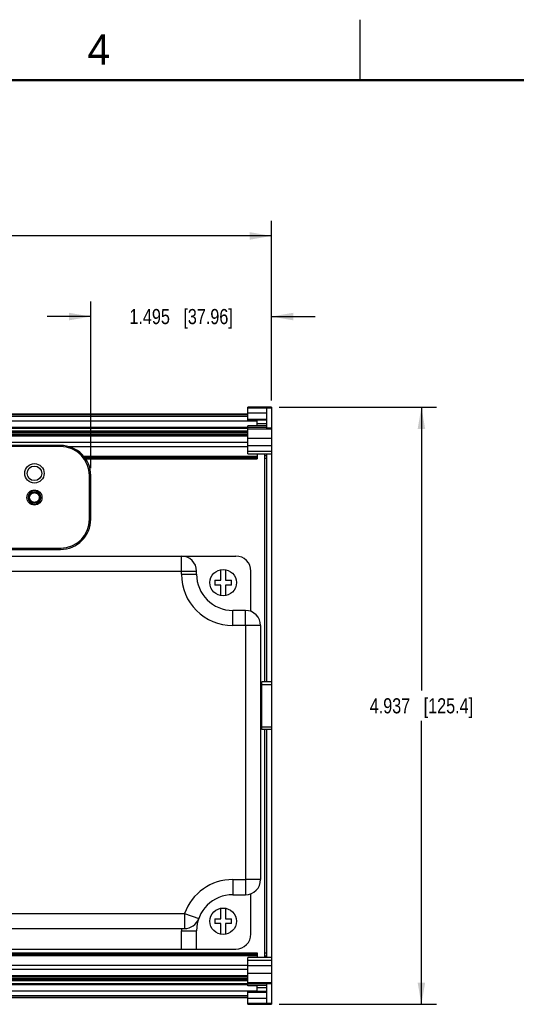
# Model space of a CAD drawing. Header units: inches. Extents: x 0 to 34, y 0 to 22.
# Tile 25 of 33: x 18.4 to 22.5, y 13.9 to 22. Entities that reach past the tile are written whole.
import ezdxf

# ---------------------------------------------------------------- set-up
doc = ezdxf.new("R2010")
doc.units = ezdxf.units.IN
doc.header["$LTSCALE"] = 1.87
doc.header["$MEASUREMENT"] = 0
doc.layers.get('0').update_dxf_attribs({"linetype": 'CONTINUOUS'})
doc.layers.add('DIMENSIONS', color=7, linetype='CONTINUOUS')
doc.styles.get("Standard").update_dxf_attribs({"font": 'txt', "width": 0.8})
doc.styles.add('TEXTSTYLE_2', font='txt')
doc.dimstyles.new('DIMSTYLE_1', dxfattribs={"dimtxt": 0.125, "dimasz": 0.18, "dimexe": 0.18, "dimexo": 0.0625, "dimgap": 0.09, "dimtad": 0, "dimtih": 1, "dimtoh": 1, "dimdec": 3, "dimzin": 4, "dimdsep": 46, "dimtxsty": 'STANDARD', "dimblk": '_FILLED', "dimblk1": '_FILLED', "dimblk2": '_FILLED', "dimcen": 0.09, "dimadec": 0, "dimazin": 0, "dimtp": 0.01, "dimtm": 0.01, "dimtfac": 1, "dimtdec": 3, "dimtofl": 0, "dimtmove": 0, "dimatfit": 3, "dimldrblk": '_FILLED', "dimfxl": 1, "dimtolj": 1, "dimtzin": 4, "dimarcsym": 0})

# ---------------------------------------------------------------- blocks, each defined once
blk = doc.blocks.new('_FILLED')
at = {"color": 0, "linetype": 'BYBLOCK'}
blk.add_solid([(0, 0), (-1, 0.174), (-1, -0.174)], dxfattribs=at)
blk = doc.blocks.new('*D4')
at = {"layer": 'DIMENSIONS', "color": 2, "linetype": 'CONTINUOUS'}
for p, q in [((19.0244, 18.2923), (19.0244, 19.6702)), ((20.5191, 18.8524), (20.5191, 19.6702)), ((19.0244, 19.5452), (18.6644, 19.5452)), ((20.5191, 19.5452), (20.8791, 19.5452))]:
    blk.add_line(p, q, dxfattribs=at)
at = {"layer": 'DIMENSIONS', "color": 2, "linetype": 'CONTINUOUS', "xscale": 0.18, "yscale": 0.18, "zscale": 0.18}
blk.add_blockref('_FILLED', (19.0244, 19.5452), dxfattribs=at)
at = {"layer": 'DIMENSIONS', "color": 2, "linetype": 'CONTINUOUS', "xscale": 0.18, "yscale": 0.18, "zscale": 0.18, "rotation": 180}
blk.add_blockref('_FILLED', (20.5191, 19.5452), dxfattribs=at)
at = {"layer": 'DIMENSIONS', "color": 2, "linetype": 'CONTINUOUS', "insert": (19.7717, 19.6077), "char_height": 0.125, "width": 1.325, "attachment_point": 2, "line_spacing_factor": 0.9}
blk.add_mtext('1.495{\\Ftxt.shx;\\W1.000000;\\H0.125000; }[37.96]', dxfattribs=at)
blk = doc.blocks.new('*D6')
at = {"layer": 'DIMENSIONS', "color": 2, "linetype": 'CONTINUOUS'}
for p, q in [((12.7498, 18.8524), (12.7498, 20.3369)), ((20.5191, 18.8524), (20.5191, 20.3369)), ((12.7498, 20.2119), (15.8594, 20.2119)), ((20.5191, 20.2119), (17.4094, 20.2119))]:
    blk.add_line(p, q, dxfattribs=at)
at = {"layer": 'DIMENSIONS', "color": 2, "linetype": 'CONTINUOUS', "xscale": 0.18, "yscale": 0.18, "zscale": 0.18, "rotation": 180}
blk.add_blockref('_FILLED', (12.7498, 20.2119), dxfattribs=at)
at = {"layer": 'DIMENSIONS', "color": 2, "linetype": 'CONTINUOUS', "xscale": 0.18, "yscale": 0.18, "zscale": 0.18}
blk.add_blockref('_FILLED', (20.5191, 20.2119), dxfattribs=at)
at = {"layer": 'DIMENSIONS', "color": 2, "linetype": 'CONTINUOUS', "insert": (16.6344, 20.2744), "char_height": 0.125, "width": 1.425, "attachment_point": 2, "line_spacing_factor": 0.9}
blk.add_mtext('7.769{\\Ftxt.shx;\\W1.000000;\\H0.125000; }[197.34]', dxfattribs=at)
blk = doc.blocks.new('*D8')
at = {"layer": 'DIMENSIONS', "color": 2, "linetype": 'CONTINUOUS'}
for p, q in [((20.5816, 18.7952), (21.8843, 18.7952)), ((21.7593, 18.7952), (21.7593, 16.4517)), ((21.7593, 13.8582), (21.7593, 16.2017)), ((20.5816, 13.8582), (21.8843, 13.8582))]:
    blk.add_line(p, q, dxfattribs=at)
at = {"layer": 'DIMENSIONS', "color": 2, "linetype": 'CONTINUOUS', "xscale": 0.18, "yscale": 0.18, "zscale": 0.18}
for p, rotation in [((21.7593, 18.7952), 90), ((21.7593, 13.8582), 270)]:
    blk.add_blockref('_FILLED', p, dxfattribs=dict(at, rotation=rotation))
at = {"layer": 'DIMENSIONS', "color": 2, "linetype": 'CONTINUOUS', "insert": (21.7593, 16.3892), "char_height": 0.125, "width": 1.325, "attachment_point": 2, "line_spacing_factor": 0.9}
blk.add_mtext('4.937{\\Ftxt.shx;\\W1.000000;\\H0.125000; }[125.4]', dxfattribs=at)

msp = doc.modelspace()

# ---------------------------------------------------------------- linework, layer by layer
at = {"color": 2, "linetype": 'CONTINUOUS'}
msp.add_line((21.25, 22), (21.25, 21.5), dxfattribs=at)
at = {"color": 7, "linetype": 'CONTINUOUS'}
for p, q in [((12.9467, 18.7401), (20.3222, 18.7401)), ((20.5191, 18.7952), (20.3222, 18.7952)), ((20.3222, 18.6884), (20.3222, 18.7952)), ((20.4797, 18.622), (20.4797, 18.7873)), ((20.5191, 18.7952), (20.5191, 13.8582)), ((20.4797, 18.6884), (20.3222, 18.6884)), ((20.4009, 18.6428), (20.4009, 18.6884)), ((20.4797, 18.6575), (20.4009, 18.6575)), ((12.9467, 18.6241), (20.3222, 18.6241)), ((12.9467, 18.5754), (20.3222, 18.5754)), ((20.4009, 18.6428), (20.3222, 18.6428)), ((20.3222, 18.4094), (20.3222, 18.6428)), ((20.4797, 18.6404), (20.3222, 18.6404)), ((20.4797, 18.6272), (20.3222, 18.6272)), ((12.9467, 18.5632), (20.3222, 18.5632)), ((18.7744, 18.4798), (14.4744, 18.4798)), ((18.7744, 18.4698), (14.4744, 18.4698)), ((20.3222, 18.4094), (20.5191, 18.4094)), ((20.4009, 18.4094), (20.4009, 18.3689)), ((20.4634, 16.5235), (20.4634, 18.4094)), ((20.4797, 16.5235), (20.4797, 18.4094)), ((18.9821, 18.3689), (20.4009, 18.3689)), ((20.4797, 18.3708), (20.4634, 18.3708)), ((19.0144, 17.8698), (19.0144, 18.2298)), ((19.0244, 17.8698), (19.0244, 18.2298)), ((18.5418, 18.0854), (18.5368, 18.0962)), ((18.5397, 18.0843), (18.5421, 18.0855)), ((18.5404, 18.0847), (18.5428, 18.0858)), ((18.5418, 18.0853), (18.5424, 18.0856)), ((18.5421, 18.0855), (18.5428, 18.0858)), ((18.5424, 18.0856), (18.5447, 18.0866)), ((18.5428, 18.0858), (18.5449, 18.0866)), ((18.5432, 18.086), (18.5435, 18.0861)), ((18.5472, 18.0873), (18.5481, 18.0876)), ((18.5481, 18.0876), (18.5483, 18.0877)), ((18.5483, 18.0877), (18.55, 18.0881)), ((18.5194, 18.0389), (18.5193, 18.0398)), ((18.5199, 18.0375), (18.5194, 18.0389)), ((18.5203, 18.036), (18.5195, 18.0386)), ((18.5213, 18.0334), (18.5203, 18.036)), ((18.5224, 18.0309), (18.5212, 18.0335)), ((18.5237, 18.0286), (18.5224, 18.031)), ((18.5251, 18.0263), (18.5236, 18.0286)), ((18.5267, 18.0241), (18.525, 18.0264)), ((18.5284, 18.022), (18.5266, 18.0242)), ((18.5302, 18.0201), (18.5283, 18.0221)), ((18.5322, 18.0182), (18.5301, 18.0202)), ((18.5489, 18.0097), (18.5461, 18.0105)), ((18.5515, 18.0091), (18.5487, 18.0097)), ((18.5541, 18.0088), (18.5514, 18.0092)), ((18.5546, 18.0088), (18.5538, 18.0088)), ((18.5568, 18.0086), (18.554, 18.0088)), ((18.5656, 18.0092), (18.5642, 18.009)), ((18.568, 18.0097), (18.5658, 18.0092)), ((18.5717, 18.0108), (18.5699, 18.0102)), ((18.5737, 18.0116), (18.5712, 18.0106)), ((18.5727, 18.0112), (18.5717, 18.0108)), ((18.5717, 18.0108), (18.5717, 18.0108)), ((18.576, 18.0126), (18.5737, 18.0116)), ((18.5741, 18.0117), (18.5737, 18.0116)), ((18.5765, 18.0128), (18.5741, 18.0117)), ((18.5765, 18.0129), (18.5744, 18.0118)), ((18.5933, 18.0688), (18.5942, 18.0672)), ((18.5955, 18.0645), (18.5965, 18.0619)), ((18.5957, 18.0638), (18.5966, 18.0616)), ((18.5966, 18.0616), (18.597, 18.0601)), ((18.5978, 18.057), (18.5981, 18.0556)), ((18.5986, 18.0506), (18.5986, 18.0499)), ((14.4744, 17.6298), (18.7744, 17.6298)), ((14.4744, 17.6198), (18.7744, 17.6198)), ((13.0244, 17.5648), (20.2244, 17.5648)), ((19.8994, 17.4148), (19.8994, 17.4398)), ((20.0999, 17.3643), (20.0999, 17.4525)), ((20.1389, 17.4525), (20.1389, 17.3643)), ((20.3494, 17.1064), (20.3494, 17.4398)), ((20.0494, 17.3643), (20.0999, 17.3643)), ((20.0494, 17.3643), (20.0494, 17.3253)), ((20.1389, 17.3643), (20.1894, 17.3643)), ((20.1894, 17.3253), (20.1894, 17.3643)), ((20.0999, 17.3253), (20.0494, 17.3253)), ((20.0999, 17.237), (20.0999, 17.3253)), ((20.1894, 17.3253), (20.1389, 17.3253)), ((20.1389, 17.3253), (20.1389, 17.237)), ((20.3044, 17.1148), (20.1994, 17.1148)), ((20.4294, 16.9898), (20.4294, 14.8898)), ((20.5191, 16.5235), (20.4403, 16.5235)), ((20.4403, 16.1298), (20.4403, 16.5235)), ((20.5191, 16.1298), (20.4403, 16.1298)), ((20.4634, 14.244), (20.4634, 16.1298)), ((20.4797, 14.244), (20.4797, 16.1298)), ((20.1994, 14.7648), (20.3044, 14.7648)), ((20.3494, 14.4398), (20.3494, 14.7731)), ((20.0999, 14.5643), (20.0999, 14.6525)), ((20.1389, 14.6525), (20.1389, 14.5643)), ((20.0494, 14.5643), (20.0999, 14.5643)), ((20.0494, 14.5643), (20.0494, 14.5253)), ((20.0999, 14.5253), (20.0494, 14.5253)), ((20.0999, 14.437), (20.0999, 14.5253)), ((20.1389, 14.5643), (20.1894, 14.5643)), ((20.1894, 14.5253), (20.1389, 14.5253)), ((20.1389, 14.5253), (20.1389, 14.437)), ((20.1894, 14.5253), (20.1894, 14.5643)), ((13.4489, 14.4848), (19.7999, 14.4848)), ((19.8994, 14.3148), (19.8994, 14.4648)), ((12.8679, 14.2844), (20.4009, 14.2844)), ((12.8679, 14.2621), (20.4009, 14.2621)), ((13.0244, 14.3148), (20.2244, 14.3148)), ((20.4009, 14.2844), (20.4009, 14.244)), ((20.4634, 14.2826), (20.4797, 14.2826)), ((20.5191, 14.244), (20.3222, 14.244)), ((20.3222, 14.0106), (20.3222, 14.244)), ((12.9467, 14.0901), (20.3222, 14.0901)), ((12.9467, 14.0779), (20.3222, 14.0779)), ((12.9467, 14.0293), (20.3222, 14.0293)), ((12.9467, 14.0223), (20.3222, 14.0223)), ((20.4797, 14.0262), (20.3222, 14.0262)), ((20.4797, 14.013), (20.3222, 14.013)), ((20.4009, 14.0106), (20.3222, 14.0106)), ((20.4009, 13.9649), (20.4009, 14.0106)), ((20.4797, 13.8661), (20.4797, 14.0314)), ((20.4797, 13.9649), (20.3222, 13.9649)), ((20.3222, 13.8582), (20.3222, 13.9649)), ((20.4009, 13.9958), (20.4797, 13.9958)), ((12.9467, 13.9133), (20.3222, 13.9133)), ((20.3222, 13.8582), (20.5191, 13.8582))]:
    msp.add_line(p, q, dxfattribs=at)
at = {"color": 9, "linetype": 'CONTINUOUS'}
for p, q in [((12.9467, 18.7348), (20.3222, 18.7348)), ((20.3222, 18.7899), (20.5191, 18.7899)), ((20.4797, 18.7873), (20.3222, 18.7873)), ((20.3222, 18.7484), (20.4797, 18.7484)), ((12.8679, 18.6825), (20.4009, 18.6825)), ((12.9467, 18.7214), (20.3222, 18.7214)), ((20.4797, 18.6943), (20.3222, 18.6943)), ((12.9467, 18.631), (20.3222, 18.631)), ((12.9467, 18.6233), (20.3222, 18.6233)), ((12.9467, 18.5994), (20.3222, 18.5994)), ((12.9467, 18.5886), (20.3222, 18.5886)), ((20.3222, 18.6172), (20.5191, 18.6172)), ((20.5191, 18.622), (20.4797, 18.622)), ((12.9467, 18.558), (20.3222, 18.558)), ((12.9467, 18.5056), (20.3222, 18.5056)), ((20.5191, 18.5371), (20.3222, 18.5371)), ((18.7744, 18.4698), (18.7744, 18.4798)), ((18.8382, 18.4715), (20.3222, 18.4715)), ((20.3222, 18.4784), (20.5191, 18.4784)), ((20.5191, 18.429), (20.3222, 18.429)), ((18.9652, 18.3913), (20.4009, 18.3913)), ((18.9743, 18.3799), (20.4009, 18.3799)), ((18.9818, 18.3693), (20.4009, 18.3693)), ((20.4797, 18.3944), (20.4634, 18.3944)), ((19.0144, 18.2298), (19.0244, 18.2298)), ((19.0144, 17.8698), (19.0244, 17.8698)), ((18.7744, 17.6298), (18.7744, 17.6198)), ((19.7744, 17.4398), (19.7744, 17.5648)), ((13.3494, 17.4398), (19.8994, 17.4398)), ((19.7744, 17.4148), (19.7744, 17.4398)), ((19.7744, 17.4148), (19.8994, 17.4148)), ((20.1994, 16.9898), (20.1994, 17.1148)), ((20.3044, 16.9898), (20.3044, 17.1148)), ((20.4294, 16.9898), (20.1994, 16.9898)), ((20.3044, 16.9898), (20.3044, 14.7648)), ((20.4403, 16.5038), (20.5191, 16.5038)), ((20.5191, 16.1495), (20.4403, 16.1495)), ((20.1994, 14.8898), (20.3044, 14.8898)), ((20.1994, 14.8898), (20.1994, 14.7648)), ((20.4294, 14.8898), (20.3044, 14.8898)), ((13.4489, 14.6098), (19.8, 14.6098)), ((19.7999, 14.6098), (19.7999, 14.4848)), ((19.7999, 14.6098), (19.9174, 14.5671)), ((19.7744, 14.4648), (19.8994, 14.4648)), ((19.7744, 14.3148), (19.7744, 14.4648)), ((12.8679, 14.284), (20.4009, 14.284)), ((12.8679, 14.2735), (20.4009, 14.2735)), ((20.4634, 14.259), (20.4797, 14.259)), ((12.9467, 14.1819), (20.3222, 14.1819)), ((20.3222, 14.2243), (20.5191, 14.2243)), ((20.5191, 14.175), (20.3222, 14.175)), ((12.9467, 14.1478), (20.3222, 14.1478)), ((12.9467, 14.0954), (20.3222, 14.0954)), ((20.3222, 14.1162), (20.5191, 14.1162)), ((12.9467, 14.0647), (20.3222, 14.0647)), ((12.9467, 14.054), (20.3222, 14.054)), ((12.9467, 14.0301), (20.3222, 14.0301)), ((20.5191, 14.0362), (20.3222, 14.0362)), ((20.4797, 14.0314), (20.5191, 14.0314)), ((12.8679, 13.9709), (20.4009, 13.9709)), ((12.9467, 13.932), (20.3222, 13.932)), ((20.3222, 13.9591), (20.4797, 13.9591)), ((12.9467, 13.9186), (20.3222, 13.9186)), ((20.4797, 13.905), (20.3222, 13.905)), ((20.3222, 13.8661), (20.4797, 13.8661)), ((20.5191, 13.8635), (20.3222, 13.8635))]:
    msp.add_line(p, q, dxfattribs=at)
at = {"color": 7, "linetype": 'CONTINUOUS', "const_width": 0.02}
msp.add_lwpolyline([(33.5, 21.5), (0.5, 21.5)], dxfattribs=at)
at = {"color": 7, "linetype": 'CONTINUOUS'}
for points in [[(18.5744, 18.0118), (18.5719, 18.0108), (18.5693, 18.01), (18.5667, 18.0094), (18.564, 18.0089), (18.5614, 18.0086), (18.5587, 18.0085), (18.5559, 18.0086), (18.5532, 18.0089), (18.5506, 18.0093), (18.548, 18.0099), (18.5454, 18.0107), (18.5429, 18.0116), (18.5405, 18.0128), (18.5381, 18.014), (18.5359, 18.0155), (18.5337, 18.017), (18.5316, 18.0188), (18.5297, 18.0206), (18.5279, 18.0226), (18.5262, 18.0248), (18.5246, 18.027), (18.5232, 18.0293), (18.522, 18.0317), (18.521, 18.0342), (18.5201, 18.0367), (18.5193, 18.0393), (18.5188, 18.042), (18.5184, 18.0447), (18.5182, 18.0474), (18.5182, 18.0501), (18.5184, 18.0527), (18.5188, 18.0554), (18.5193, 18.058), (18.52, 18.0606), (18.5209, 18.0632), (18.5219, 18.0656), (18.5232, 18.0681), (18.5245, 18.0704), (18.5261, 18.0726), (18.5277, 18.0747), (18.5295, 18.0767), (18.5315, 18.0786), (18.5335, 18.0803), (18.5357, 18.0819), (18.538, 18.0834), (18.5404, 18.0847)], [(18.5195, 18.0386), (18.5189, 18.0413), (18.5185, 18.0439), (18.5183, 18.0466), (18.5182, 18.0493), (18.5183, 18.052), (18.5187, 18.0547), (18.5191, 18.0573), (18.5198, 18.06), (18.5207, 18.0625), (18.5217, 18.0651), (18.5228, 18.0675), (18.5242, 18.0698), (18.5256, 18.072), (18.5272, 18.0742), (18.529, 18.0762), (18.5309, 18.0781), (18.5329, 18.0798), (18.5351, 18.0815), (18.5373, 18.083), (18.5397, 18.0843)], [(18.5224, 18.0666), (18.523, 18.0677), (18.5243, 18.07), (18.5258, 18.0723), (18.5275, 18.0744), (18.5293, 18.0765), (18.5299, 18.077)], [(18.5265, 18.0732), (18.5283, 18.0753), (18.5301, 18.0773), (18.5321, 18.0791), (18.5342, 18.0808), (18.5364, 18.0824)], [(18.5283, 18.0753), (18.5301, 18.0773), (18.5321, 18.0791), (18.5342, 18.0808), (18.5364, 18.0824)], [(18.5364, 18.0824), (18.5387, 18.0838), (18.5411, 18.085), (18.5415, 18.0852)], [(18.5418, 18.0854), (18.5439, 18.0863), (18.5464, 18.0871), (18.549, 18.0879), (18.5516, 18.0884), (18.5543, 18.0888), (18.557, 18.089), (18.5597, 18.089), (18.5624, 18.0888), (18.5651, 18.0884), (18.5677, 18.0879), (18.5703, 18.0872), (18.5729, 18.0863), (18.5754, 18.0852), (18.5778, 18.084), (18.5801, 18.0826), (18.5824, 18.0811), (18.5845, 18.0794), (18.5865, 18.0776), (18.5883, 18.0757), (18.5901, 18.0737), (18.5916, 18.0715), (18.5931, 18.0692), (18.5944, 18.0669), (18.5955, 18.0644)], [(18.5435, 18.0861), (18.5461, 18.087), (18.548, 18.0876)], [(18.5739, 18.0859), (18.575, 18.0854), (18.5775, 18.0842), (18.5798, 18.0828), (18.582, 18.0813), (18.5841, 18.0797), (18.5846, 18.0793)], [(18.5448, 18.0109), (18.5423, 18.0119), (18.5398, 18.0131), (18.5375, 18.0144), (18.5352, 18.0159), (18.5331, 18.0175), (18.5311, 18.0193), (18.5291, 18.0212), (18.5273, 18.0233), (18.5257, 18.0254), (18.5242, 18.0277), (18.5229, 18.03), (18.5217, 18.0324), (18.5207, 18.0349), (18.5198, 18.0375), (18.5192, 18.0401), (18.5187, 18.0427), (18.5184, 18.0454), (18.5182, 18.0481), (18.5183, 18.0508)], [(18.5183, 18.0508), (18.5185, 18.0535), (18.5189, 18.0562), (18.5195, 18.0588), (18.5203, 18.0614)], [(18.5185, 18.0535), (18.5189, 18.0561), (18.5195, 18.0588), (18.5202, 18.0613), (18.5212, 18.0639), (18.5223, 18.0663), (18.5235, 18.0687), (18.5249, 18.071), (18.5265, 18.0732)], [(18.5242, 18.0276), (18.5229, 18.03), (18.5217, 18.0324), (18.5207, 18.0349), (18.5202, 18.0363)], [(18.5463, 18.0104), (18.5436, 18.0114), (18.5411, 18.0125), (18.5387, 18.0137), (18.5364, 18.0151), (18.5342, 18.0167), (18.5321, 18.0184)], [(18.5438, 18.0113), (18.5413, 18.0124), (18.5389, 18.0136), (18.5366, 18.015), (18.5344, 18.0165), (18.5322, 18.0182)], [(18.5474, 18.0101), (18.5448, 18.0109), (18.5422, 18.012), (18.5398, 18.0131), (18.5374, 18.0145), (18.5352, 18.0159)], [(18.5607, 18.0086), (18.558, 18.0085), (18.5553, 18.0087), (18.5526, 18.009), (18.55, 18.0094), (18.5474, 18.0101)], [(18.5751, 18.0121), (18.5726, 18.0111), (18.5701, 18.0103), (18.5675, 18.0096), (18.5648, 18.0091), (18.5622, 18.0087), (18.5594, 18.0086), (18.5567, 18.0086)], [(18.5712, 18.0106), (18.5686, 18.0098), (18.566, 18.0092), (18.5633, 18.0088), (18.5607, 18.0086)], [(18.5687, 18.0099), (18.566, 18.0093), (18.5634, 18.0088), (18.5607, 18.0086)], [(18.5964, 18.062), (18.5973, 18.0593), (18.5979, 18.0567), (18.5983, 18.054), (18.5986, 18.0513), (18.5987, 18.0486), (18.5986, 18.046), (18.5983, 18.0433), (18.5978, 18.0406), (18.5972, 18.0379), (18.5964, 18.0354), (18.5954, 18.0328), (18.5942, 18.0304), (18.5929, 18.0281), (18.5915, 18.0258), (18.5899, 18.0236), (18.5881, 18.0216), (18.5862, 18.0197), (18.5842, 18.0179), (18.5821, 18.0162), (18.5798, 18.0147), (18.5775, 18.0133), (18.5751, 18.0121)], [(18.5924, 18.0272), (18.5908, 18.0249), (18.5892, 18.0228), (18.5874, 18.0208), (18.5854, 18.0189), (18.5834, 18.0172), (18.5812, 18.0156), (18.5789, 18.0142), (18.5765, 18.0128)], [(18.5978, 18.0568), (18.598, 18.0563), (18.5984, 18.0536), (18.5986, 18.051), (18.5987, 18.0483), (18.5986, 18.0456), (18.5982, 18.0429), (18.5978, 18.0403), (18.5971, 18.0376), (18.5963, 18.0351), (18.5953, 18.0326), (18.5941, 18.0301), (18.5928, 18.0278), (18.5913, 18.0256), (18.5897, 18.0234), (18.5879, 18.0214), (18.586, 18.0195), (18.584, 18.0177), (18.5818, 18.0161), (18.5796, 18.0145), (18.5772, 18.0132), (18.5769, 18.013)], [(18.5915, 18.0258), (18.5906, 18.0246), (18.5889, 18.0225), (18.587, 18.0205), (18.5851, 18.0186), (18.583, 18.0169), (18.5827, 18.0167)], [(18.5938, 18.0295), (18.5924, 18.0271), (18.5908, 18.0249), (18.5891, 18.0228), (18.5873, 18.0208), (18.5854, 18.0189)], [(18.5981, 18.0556), (18.5985, 18.0529), (18.5986, 18.0502), (18.5987, 18.0475), (18.5985, 18.0448), (18.5981, 18.0422), (18.5976, 18.0396), (18.5969, 18.037), (18.596, 18.0344), (18.595, 18.0319), (18.5938, 18.0295)], [(18.5986, 18.0499), (18.5986, 18.0472), (18.5984, 18.0445), (18.5981, 18.0418), (18.5975, 18.0391), (18.597, 18.0372)]]:
    msp.add_lwpolyline(points, dxfattribs=at)
for centre, radius in [((18.5584, 18.2488), 0.08), ((18.5584, 18.2488), 0.06), ((18.5584, 18.0488), 0.062), ((20.1194, 17.3448), 0.1095), ((20.1194, 14.5448), 0.1095)]:
    msp.add_circle(centre, radius, dxfattribs=at)
at = {"color": 9, "linetype": 'CONTINUOUS'}
msp.add_circle((18.5584, 18.0488), 0.0445, dxfattribs=at)
at = {"color": 7, "linetype": 'CONTINUOUS'}
for centre, radius, start, end in [((18.7744, 18.2298), 0.25, 0, 90), ((18.7744, 18.2298), 0.24, 0, 90), ((18.5584, 18.0488), 0.052, 114.504, 107.09465), ((18.5571, 18.0484), 0.052, 105.55784, 112.98718), ((18.5587, 18.0481), 0.0401, 294.14907, 294.60065), ((18.7744, 17.8698), 0.25, 270, 360), ((18.7744, 17.8698), 0.24, 270, 360), ((19.7744, 17.4398), 0.125, 0, 90), ((20.2244, 17.4398), 0.125, 0, 90), ((20.1994, 17.4148), 0.3, 180, 270), ((20.3044, 16.9898), 0.125, 0, 90), ((20.3044, 14.8898), 0.125, 270, 360), ((20.1994, 14.4648), 0.3, 90, 180), ((19.7999, 14.6098), 0.125, 270, 340.05143), ((20.2244, 14.4398), 0.125, 270, 360)]:
    msp.add_arc(centre, radius, start, end, dxfattribs=at)
at = {"color": 9, "linetype": 'CONTINUOUS'}
for centre, start, end in [((20.1994, 17.4148), 180, 270), ((20.1994, 14.4648), 90, 160.05066), ((20.1994, 14.4648), 177.30273, 180)]:
    msp.add_arc(centre, 0.425, start, end, dxfattribs=at)
at = {"color": 7, "linetype": 'CONTINUOUS'}
for points, knots in [([(18.5751, 18.0115), (18.5745, 18.0113), (18.5732, 18.0107), (18.5713, 18.0101), (18.5694, 18.0095), (18.5669, 18.0088), (18.5636, 18.0083), (18.5596, 18.008), (18.5556, 18.008), (18.5516, 18.0085), (18.5484, 18.0092), (18.5458, 18.01), (18.5433, 18.0109), (18.5403, 18.0122), (18.5368, 18.0142), (18.5335, 18.0164), (18.531, 18.0186), (18.5291, 18.0205), (18.5277, 18.0219), (18.5264, 18.0235), (18.5252, 18.0251), (18.5241, 18.0267), (18.5227, 18.029), (18.5212, 18.032), (18.5198, 18.0357), (18.5187, 18.0395), (18.5181, 18.0428), (18.5178, 18.0455), (18.5177, 18.0474), (18.5177, 18.0494), (18.5178, 18.0521), (18.5182, 18.0554), (18.519, 18.0593), (18.5202, 18.0631), (18.5218, 18.0668), (18.5237, 18.0703), (18.526, 18.0736), (18.5286, 18.0766), (18.5315, 18.0794), (18.5346, 18.0819), (18.538, 18.0841), (18.5403, 18.0853), (18.5415, 18.0859)], [0, 0, 0, 0, 0.015618, 0.031235, 0.046854, 0.062478, 0.09373, 0.124996, 0.156261, 0.187511, 0.218742, 0.234358, 0.249977, 0.281219, 0.312479, 0.343746, 0.375005, 0.390633, 0.406256, 0.421875, 0.437492, 0.45311, 0.468732, 0.499983, 0.531247, 0.562513, 0.593765, 0.609389, 0.625008, 0.640625, 0.656243, 0.687482, 0.71874, 0.750007, 0.781268, 0.812512, 0.843739, 0.874968, 0.906216, 0.937479, 0.968746, 1, 1, 1, 1]), ([(18.5415, 18.0859), (18.5427, 18.0864), (18.5452, 18.0874), (18.5491, 18.0885), (18.553, 18.0892), (18.557, 18.0896), (18.561, 18.0895), (18.5643, 18.0891), (18.567, 18.0887), (18.5689, 18.0882), (18.5708, 18.0876), (18.5733, 18.0867), (18.5764, 18.0854), (18.5799, 18.0835), (18.5832, 18.0812), (18.5863, 18.0786), (18.5891, 18.0758), (18.5916, 18.0726), (18.5938, 18.0693), (18.5956, 18.0657), (18.5971, 18.062), (18.5982, 18.0581), (18.5988, 18.0548), (18.5991, 18.0522), (18.5992, 18.0502), (18.5992, 18.0482), (18.5991, 18.0455), (18.5987, 18.0422), (18.5979, 18.0383), (18.5967, 18.0345), (18.5951, 18.0308), (18.5935, 18.0279), (18.592, 18.0256), (18.5905, 18.0235), (18.5883, 18.0209), (18.5854, 18.0181), (18.5823, 18.0156), (18.5789, 18.0134), (18.5766, 18.0122), (18.5753, 18.0117)], [0, 0, 0, 0, 0.03125, 0.062507, 0.09377, 0.12503, 0.156275, 0.1875, 0.203112, 0.218725, 0.234343, 0.249966, 0.281219, 0.312488, 0.343755, 0.375007, 0.40624, 0.43747, 0.468716, 0.499978, 0.531246, 0.562504, 0.593743, 0.609361, 0.624978, 0.640598, 0.656222, 0.687476, 0.718743, 0.750008, 0.781258, 0.81249, 0.828107, 0.843727, 0.87497, 0.906231, 0.937499, 0.968759, 1, 1, 1, 1])]:
    msp.add_open_spline(points, degree=3, knots=knots, dxfattribs=at)

# ---------------------------------------------------------------- texts
at = {"color": 2, "linetype": 'CONTINUOUS', "insert": (18.9977, 21.8777), "char_height": 0.25, "width": 0.25, "attachment_point": 1, "line_spacing_factor": 0.9, "style": 'TEXTSTYLE_2'}
msp.add_mtext('4', dxfattribs=at)

# ---------------------------------------------------------------- dimensions: what is measured, and where the dimension line sits
at = {"layer": 'DIMENSIONS', "color": 2, "linetype": 'CONTINUOUS'}
for base, p1, p2, angle, picture, middle in [((12.7498, 20.2119), (20.5191, 18.8524), (12.7498, 18.8524), 180, '*D6', (16.4844, 20.2119)), ((21.7593, 18.7952), (20.5816, 13.8582), (20.5816, 18.7952), 90, '*D8', (21.6093, 16.3267))]:
    dim = msp.add_linear_dim(base=base, p1=p1, p2=p2, angle=angle, dimstyle='DIMSTYLE_1', dxfattribs=at)
    dim.commit()
    dim.dimension.update_dxf_attribs({"geometry": picture, "text_midpoint": middle, "dimtype": 160})
dim = msp.add_linear_dim(base=(20.5191, 19.5452), p1=(19.0244, 18.2923), p2=(20.5191, 18.8524), dimstyle='DIMSTYLE_1', dxfattribs=at)
dim.commit()
dim.dimension.update_dxf_attribs({"geometry": '*D4', "text_midpoint": (19.6217, 19.5452), "dimtype": 160})

doc.saveas('drawing.dxf')
